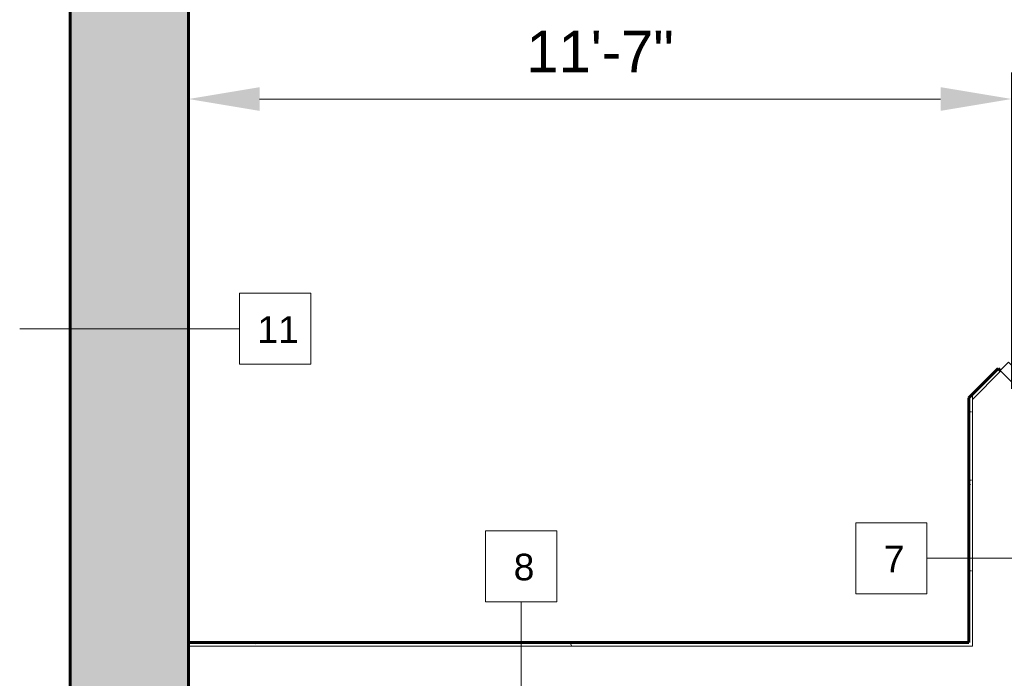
# Model space of a CAD drawing. Header units: inches. Extents: x -3505 to -389, y -427 to 2951.
# Tile 13 of 18: x -1661 to -1494, y 2059 to 2170. Entities that reach past the tile are written whole.
import ezdxf

# ---------------------------------------------------------------- set-up
doc = ezdxf.new("R2010")
doc.units = ezdxf.units.IN
doc.header["$MEASUREMENT"] = 0
for name, color, linetype, lineweight in [('A-ANNO-DIMS', 211, 'Continuous', 9), ('A-DOOR', 31, 'Continuous', 13), ('A-DOOR-FRAM', 31, 'Continuous', 20), ('A-WALL', 113, 'Continuous', 13), ('A-WALL-IDEN', 211, 'Continuous', 9), ('A-WALL-PATT', 111, 'Continuous', 50), ('I-WALL', 2, 'Continuous', 13), ('L-SITE-WALL', 31, 'Continuous', 13)]:
    doc.layers.add(name, color=color, linetype=linetype, lineweight=lineweight)
doc.styles.add('Arial', font='arial.ttf', dxfattribs={"height": 7})
doc.styles.add('Arial_1', font='arial.ttf', dxfattribs={"height": 6})
doc.dimstyles.new('Continuous_USACE_Updated', dxfattribs={"dimscale": 12, "dimtxt": 6, "dimasz": 1, "dimexe": 0.375, "dimexo": 0.375, "dimgap": 0.375, "dimtad": 4, "dimdec": 5, "dimrnd": 0.03125, "dimzin": 3, "dimdsep": 46, "dimlunit": 4, "dimtxsty": 'Arial', "dimcen": 0.09, "dimazin": 0, "dimtfac": 1, "dimtdec": 5, "dimtix": 1, "dimtmove": 1, "dimatfit": 3, "dimfxl": 1, "dimtvp": 1, "dimtfill": 1, "dimfrac": 2, "dimtolj": 1, "dimtzin": 0, "dimlwd": 20, "dimlwe": 20, "dimarcsym": 2})
pattern_1 = [(0, (1187.5105, -307.9784), (15.36, 3.84), [0.634, -10.886, 0.634, -10.886, -61.44]), (0, (1187.5105, -307.9784), (15.36, 3.84), [-23.04, 0.634, -22.406, 0.634, -10.886, -26.88]), (0, (1187.5105, -307.9784), (15.36, 3.84), [-57.6, 0.634, -7.046, 0.634, -18.566]), (120, (1193.2705, -306.0584), (-11.0055376, 11.3821502), [0.634, -10.886, 0.634, -10.886, -61.44]), (120, (1193.2705, -306.0584), (-11.0055376, 11.3821502), [-23.04, 0.634, -22.406, 0.634, -10.886, -26.88]), (120, (1193.2705, -306.0584), (-11.0055376, 11.3821502), [-57.6, 0.634, -7.046, 0.634, -18.566]), (240, (1195.1905, -298.3784), (-4.3544624, -15.2221502), [0.634, -10.886, 0.634, -10.886, -61.44]), (240, (1195.1905, -298.3784), (-4.3544624, -15.2221502), [-23.04, 0.634, -22.406, 0.634, -10.886, -26.88]), (240, (1195.1905, -298.3784), (-4.3544624, -15.2221502), [-57.6, 0.634, -7.046, 0.634, -18.566])]

# ---------------------------------------------------------------- blocks, each defined once
blk = doc.blocks.new('Door-Passage-Single-Flush - 36_ x 84_-579968-ENLARGED CENTRAL CORE PLAN')
at = {"layer": 'A-DOOR', "lineweight": 30}
for p, q in [((42.22, 29.57), (16.76, 4.11)), ((18, 2.87), (43.46, 28.33)), ((43.46, 28.33), (42.22, 29.57)), ((16.76, 4.11), (18, 2.87))]:
    blk.add_line(p, q, dxfattribs=at)
at = {"layer": 'A-DOOR', "lineweight": 9}
blk.add_arc((18, 2.87), 36, 45, 180, dxfattribs=at)
at = {"layer": 'A-DOOR-FRAM'}
for p, q in [((-18, 2.87), (-20, 2.87)), ((-20, 2.87), (-20, -2.88)), ((-18, 0.94), (-18, 2.87)), ((18, 2.87), (18, 0.94)), ((20, 2.87), (18, 2.87)), ((20, -2.88), (20, 2.87)), ((-17.38, 0.94), (-18, 0.94)), ((-17.38, -0.94), (-17.38, 0.94)), ((18, 0.94), (17.37, 0.94)), ((17.37, 0.94), (17.37, -0.94)), ((-18, -2.88), (-18, -0.94)), ((-18, -0.94), (-17.38, -0.94)), ((17.37, -0.94), (18, -0.94)), ((18, -0.94), (18, -2.88)), ((-20, -2.88), (-18, -2.88)), ((18, -2.88), (20, -2.88))]:
    blk.add_line(p, q, dxfattribs=at)
blk = doc.blocks.new('*D183')
at = {"layer": 'A-ANNO-DIMS', "color": 0, "lineweight": 20, "transparency": 16777216}
for p, q in [((-1493.08, 2107.42), (-1493.08, 2160.91)), ((-1632.08, 2156.15), (-1632.08, 2151.91)), ((-1620.08, 2156.41), (-1505.08, 2156.41))]:
    blk.add_line(p, q, dxfattribs=at)
at = {"layer": 'A-ANNO-DIMS', "color": 0, "transparency": 16777216}
for points in [[(-1620.08, 2158.41), (-1620.08, 2154.41), (-1632.08, 2156.41)], [(-1505.08, 2158.41), (-1505.08, 2154.41), (-1493.08, 2156.41)]]:
    blk.add_solid(points, dxfattribs=at)
at = {"layer": 'A-ANNO-DIMS', "color": 0, "lineweight": 20, "transparency": 16777216, "insert": (-1562.58, 2164.44), "char_height": 7, "width": 23.3938, "attachment_point": 5, "style": 'Arial', "bg_fill": 3, "box_fill_scale": 1.25, "bg_fill_color": 256, "bg_fill_true_color": 13158600, "bg_fill_transparency": 0}
blk.add_mtext('\\A1;11\'-7"', dxfattribs=at)
blk = doc.blocks.new('Wall Tag - Square_NCS - 1_2_-403452-ENLARGED CENTRAL CORE PLAN')
at = {"layer": 'A-WALL-IDEN'}
for p, q in [((0.1133, 0.125), (-0.1367, 0.125)), ((-0.1367, 0.125), (-0.1367, -0.125)), ((0.1133, -0.125), (0.1133, 0.125)), ((-0.1367, -0.125), (0.1133, -0.125))]:
    blk.add_line(p, q, dxfattribs=at)

msp = doc.modelspace()

# ---------------------------------------------------------------- hatches: boundary and pattern name
at = {"layer": 'A-WALL-PATT', "lineweight": 9}
h = msp.add_hatch(dxfattribs=at)
h.set_pattern_fill('FP2_6', color=256, style=0, pattern_type=2)
h.set_pattern_definition([(50, (1187.51, -307.978), (13.77135, -1.20496), [1.44, -15.84]), (355, (1187.51, -307.978), (-2.66442, 14.442176), [1.152, -12.672]), (100.451, (1188.659, -308.078), (11.107076, 13.237366), [1.224, -13.462]), (46.184, (1187.51, -304.138), (20.49128, -3.17785), [2.16, -23.76]), (96.636, (1189.219, -304.403), (17.94587, 18.70315), [1.836, -20.193]), (351.184, (1187.51, -304.138), (17.94541, 18.70261), [1.728, -19.008]), (21, (1189.43, -305.098), (11.460518, -7.730365), [1.44, -15.84]), (326, (1189.43, -305.098), (4.67135, 13.92315), [1.152, -12.672]), (71.451, (1190.386, -305.742), (16.13207, 6.192844), [1.224, -13.462]), (37.5, (1187.5105, -307.9784), (0.233123, 6.39175), [0.634, -11.885, 0.634, -12.23, -12.72]), (37.5, (1187.5105, -307.9784), (0.233123, 6.39175), [-25.382, 0.634, -12.086]), (7.5, (1187.5105, -307.9784), (5.05073, 7.573041), [0.634, -6.701, 0.634, -11.597, -4.848]), (7.5, (1187.5105, -307.9784), (5.05073, 7.573041), [-19.565, 0.634, -4.214]), (327.5, (1183.2285, -307.9784), (10.2495805, -0.43289), [0.634, -4.166, 0.634, -14.342, -19.872]), (327.5, (1183.2285, -307.9784), (10.2495805, -0.43289), [-19.776, 0.634, -19.238]), (317.5, (1181.3085, -307.978), (11.19739, 1.922144), [0.634, -5.606, 0.634, -9.312, -14.112]), (317.5, (1181.3085, -307.978), (11.19739, 1.922144), [-16.186, 0.634, -13.478])])
h.paths.add_polyline_path([(-1632.082064, 1959.234922), (-1632.082064, 2316.839757), (-1652.082064, 2316.839757), (-1652.082064, 1959.234922)])
h = msp.add_hatch(dxfattribs=at)
h.set_pattern_fill('FP2_7', color=256, style=0, pattern_type=2)
h.set_pattern_definition(pattern_1)
h.paths.add_polyline_path([(-1500.332064, 1983.609922), (-1499.707064, 1983.609922), (-1499.707064, 1987.609922), (-1500.332064, 1987.609922)])
h.paths.add_polyline_path([(-1500.332064, 2027.609922), (-1499.707064, 2027.609922), (-1499.707064, 2055.984922), (-1500.332064, 2055.984922), (-1500.332064, 2045.076406)])
h.paths.add_polyline_path([(-1500.332064, 2063.984922), (-1499.707064, 2063.984922), (-1499.707064, 2106.546845), (-1500.332064, 2105.921845), (-1500.332064, 2064.609922)])
h = msp.add_hatch(dxfattribs=at)
h.set_pattern_fill('FP2_7', color=256, style=0, pattern_type=2)
h.set_pattern_definition(pattern_1)
h.paths.add_polyline_path([(-1500.332064, 2063.984922), (-1500.332064, 2064.609922), (-1632.082064, 2064.609922), (-1632.082064, 2063.984922), (-1500.782761, 2063.984922)])

# ---------------------------------------------------------------- linework, layer by layer
at = {"layer": 'A-WALL'}
for p, q in [((-1499.707064, 2105.662961), (-1499.707064, 2063.984922)), ((-1499.707064, 2063.984922), (-1632.082064, 2063.984922))]:
    msp.add_line(p, q, dxfattribs=at)
at = {"layer": 'A-WALL-IDEN'}
for p, q in [((-1486.027175, 2078.829039), (-1507.385708, 2078.829039)), ((-1575.908502, 2048.350968), (-1575.908502, 2071.465079))]:
    msp.add_line(p, q, dxfattribs=at)
at = {"layer": 'I-WALL', "lineweight": 60}
for p, q in [((-1495.380161, 2110.873747), (-1500.332064, 2105.921845)), ((-1495.026607, 2110.520194), (-1495.380161, 2110.873747)), ((-1500.332064, 2105.921845), (-1500.332064, 2064.609922)), ((-1500.332064, 2064.609922), (-1632.082064, 2064.609922))]:
    msp.add_line(p, q, dxfattribs=at)
at = {"layer": 'I-WALL'}
for q in [(-1494.938219, 2110.431806), (-1499.707064, 2106.546845)]:
    msp.add_line((-1499.707064, 2105.662961), q, dxfattribs=at)
at = {"layer": 'L-SITE-WALL', "lineweight": 60}
for p, q in [((-1632.082064, 1959.234922), (-1632.082064, 2316.839757)), ((-1652.082064, 2310.24344), (-1652.082064, 1959.234922))]:
    msp.add_line(p, q, dxfattribs=at)

# ---------------------------------------------------------------- block references
at = {"layer": 'A-DOOR', "rotation": 224.9999999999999}
msp.add_blockref('Door-Passage-Single-Flush - 36_ x 84_-579968-ENLARGED CENTRAL CORE PLAN', (-1478.85154, 2122.629398), dxfattribs=at)
at = {"layer": 'A-WALL-IDEN', "xscale": 47.99999999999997, "yscale": 47.99999999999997, "zscale": 47.99999999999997}
for p in [(-1575.346002, 2077.465079), (-1512.823208, 2078.829039)]:
    msp.add_blockref('Wall Tag - Square_NCS - 1_2_-403452-ENLARGED CENTRAL CORE PLAN', p, dxfattribs=at)

# ---------------------------------------------------------------- texts
at = {"layer": 'A-WALL-IDEN', "char_height": 4.5, "width": 4.242, "attachment_point": 1, "style": 'Arial_1'}
for s, insert in [('7', (-1514.651813, 2080.952504)), ('8', (-1577.174607, 2079.588544))]:
    msp.add_mtext(s, dxfattribs=dict(at, insert=insert))

# ---------------------------------------------------------------- next in the draw order: dimensions: what is measured, and where the dimension line sits
at = {"layer": 'A-ANNO-DIMS', "lineweight": 20}
dim = msp.add_linear_dim(base=(-1493.082064, 2156.411389), p1=(-1632.082064, 2160.65403), p2=(-1493.082064, 2102.918796), dimstyle='Continuous_USACE_Updated', override={"dimpost": '<>', "dimtmove": 2}, dxfattribs=at)
dim.commit()
dim.dimension.update_dxf_attribs({"geometry": '*D183', "text_midpoint": (-1562.582064, 2164.442534), "dimtype": 160})

# ---------------------------------------------------------------- next in the draw order: linework, layer by layer
at = {"layer": 'A-WALL-IDEN'}
msp.add_line((-1660.593871, 2117.590079), (-1623.450514, 2117.590079), dxfattribs=at)

# ---------------------------------------------------------------- next in the draw order: block references
at = {"layer": 'A-WALL-IDEN', "xscale": 47.99999999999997, "yscale": 47.99999999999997, "zscale": 47.99999999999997}
msp.add_blockref('Wall Tag - Square_NCS - 1_2_-403452-ENLARGED CENTRAL CORE PLAN', (-1616.888014, 2117.590079), dxfattribs=at)

# ---------------------------------------------------------------- next in the draw order: texts
at = {"layer": 'A-WALL-IDEN', "insert": (-1620.46465, 2119.713544), "char_height": 4.5, "width": 8.484, "attachment_point": 1, "style": 'Arial_1'}
msp.add_mtext('11', dxfattribs=at)

doc.saveas('drawing.dxf')
